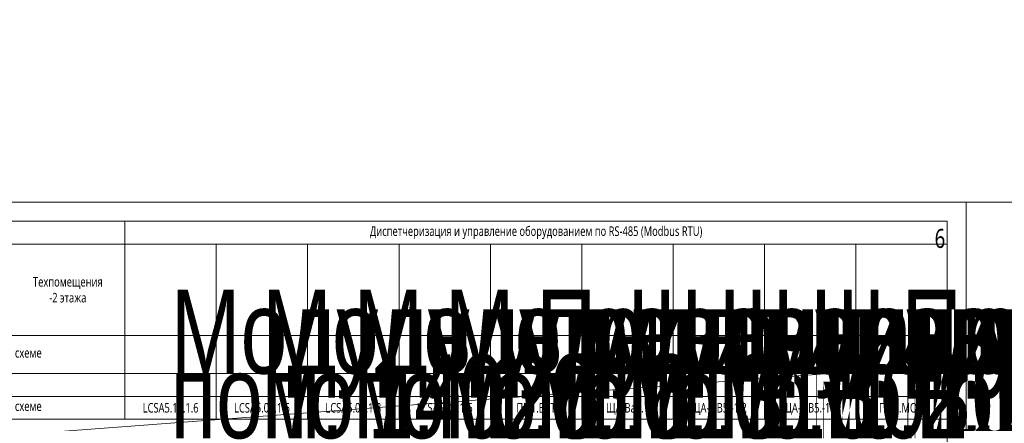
# Model space of a CAD drawing. Header units: millimetres. Extents: x -1173 to 6733, y -4591 to 345.
# Tile 84 of 93: x 2271 to 2530, y 239 to 345. Entities that reach past the tile are written whole.
import ezdxf
from ezdxf.enums import TextEntityAlignment as Align

# ---------------------------------------------------------------- set-up
doc = ezdxf.new("R2018")
doc.units = ezdxf.units.MM
doc.layers.get('0').update_dxf_attribs({"lineweight": 15})
doc.layers.get('Defpoints').update_dxf_attribs({"color": 252, "lineweight": 15})
for name, color, linetype, lineweight in [('AK_Drawing', 7, 'Continuous', 35), ('AK_Drawing_Thin', 7, 'Continuous', 15), ('AK_Table', 7, 'Continuous', 35)]:
    doc.layers.add(name, color=color, linetype=linetype, lineweight=lineweight)
doc.layers.add('UNPLOTTED', color=2, linetype='Continuous', lineweight=15, plot=False)
doc.styles.get("Standard").update_dxf_attribs({"font": 'arial.ttf'})
doc.styles.add('Trebuchet MS', font='trebuc.ttf', dxfattribs={"width": 0.75})

# ---------------------------------------------------------------- blocks, each defined once
blk = doc.blocks.new('*U1')
at = {"layer": 'UNPLOTTED'}
blk.add_lwpolyline([(0, 0), (-395, 0), (-395, 287), (0, 287)], close=True, dxfattribs=at)
blk = doc.blocks.new('*U3')
at = {"layer": 'Defpoints', "style": 'Trebuchet MS', "width": 0.75}
blk.add_attdef('ЛИСТ', text='', height=5, dxfattribs=at).set_placement((-0.5, -2), align=Align.TOP_RIGHT)
blk = doc.blocks.new('*T37')
at = {"layer": 'AK_Table', "color": 0, "linetype": 'ByBlock', "lineweight": -2, "transparency": 16777216}
for p, q in [((0, 0), (395, 0)), ((0, 0), (0, -52)), ((25, 0), (25, -52)), ((45, 0), (45, -52)), ((65, 0), (65, -52)), ((179, 0), (179, -52)), ((395, 0), (395, -52)), ((65, -6), (395, -6)), ((83, -6), (83, -52)), ((101, -6), (101, -52)), ((119, -6), (119, -30)), ((149, -6), (149, -30)), ((203, -6), (203, -52)), ((227, -6), (227, -52)), ((251, -6), (251, -52)), ((275, -6), (275, -52)), ((299, -6), (299, -52)), ((323, -6), (323, -52)), ((347, -6), (347, -52)), ((371, -6), (371, -52)), ((0, -30), (395, -30)), ((0, -40), (395, -40)), ((119, -40), (119, -46)), ((149, -40), (149, -46)), ((0, -46), (395, -46)), ((0, -52), (395, -52))]:
    blk.add_line(p, q, dxfattribs=at)
at = {"layer": 'AK_Table', "color": 0, "transparency": 16777216, "char_height": 2.5, "width": 29, "attachment_point": 5, "rotation": 90, "style": 'Trebuchet MS'}
for s, insert in [('Подключение к\\~ОСПД ({\\C256;1059-50-1.2-05-ОСПД})', (55, -15)), ('Питание щита\\P{\\A1;\\C256;U = ~230\\~В\\PP\\H0.7x;\\S^ НОМ;\\H1.42857x; = 0,15 кВт }({\\C256;1059-50-1.2-05-ЭОМ})', (35, -15))]:
    blk.add_mtext(s, dxfattribs=dict(at, insert=insert))
at = {"layer": 'AK_Table', "color": 0, "transparency": 16777216, "char_height": 2.5, "attachment_point": 5, "style": 'Trebuchet MS'}
for s, insert, width in [('Переговорная связь', (122, -3), 113), ('Диспетчеризация и управление оборудованием по RS-485 (Modbus RTU)', (287, -3), 215), ('ПБЗ МГН 2...14 этажей', (110, -18), 17), ('Наименование', (12.5, -15), 24), ('ПБЗ МГН -2\\~этажа', (74, -18), 17), ('ПБЗ МГН -1\\~этажа', (92, -18), 17), ('{\\C256;Техпомещения\\P-1 этажа}', (134, -18), 29), ('{\\C256;Техпомещения\\P-2 этажа}', (164, -18), 29), ('Место отбора параметра', (12.5, -35), 23), ('{\\C256;пом. B01.0.8}', (55, -35), 19), ('{\\C256;пом. B02.0.9}', (74, -35), 17), ('{\\C256;пом. B01.0.14}', (92, -35), 17), ('Согласно структурной схеме', (140, -35), 77), ('Чертеж установки', (12.5, -43), 23), ('Позиция', (12.5, -49), 23), ('ОСПД_М.5.1', (55, -49), 19), ('ПГУ5.B02', (74, -49), 17), ('ПГУ5.B01', (92, -49), 17), ('Согласно структурной схеме', (140, -49), 77)]:
    blk.add_mtext(s, dxfattribs=dict(at, insert=insert, width=width))
blk = doc.blocks.new('*U290')
at = {"lineweight": 30, "width": 0.75, "flags": 104}
for tag, p in [('TAG3', (6, 79)), ('TAG2', (6, 62))]:
    blk.add_attdef(tag, text='', height=2.5, dxfattribs=at).set_placement(p, align=Align.MIDDLE_CENTER)
at = {"style": 'Trebuchet MS', "width": 0.75}
blk.add_attdef('TAG1', text='', height=2.5, dxfattribs=at).set_placement((6, 48), align=Align.MIDDLE_CENTER)
blk = doc.blocks.new('*U291')
at = {"lineweight": 30, "width": 0.75, "flags": 104}
for tag, p in [('TAG3', (6, 79)), ('TAG2', (6, 62))]:
    blk.add_attdef(tag, text='', height=2.5, dxfattribs=at).set_placement(p, align=Align.MIDDLE_CENTER)
at = {"style": 'Trebuchet MS', "width": 0.75}
blk.add_attdef('TAG1', text='', height=2.5, dxfattribs=at).set_placement((6, 48), align=Align.MIDDLE_CENTER)
blk = doc.blocks.new('*U292')
at = {"lineweight": 30, "width": 0.75, "flags": 104}
for tag, p in [('TAG3', (6, 79)), ('TAG2', (6, 62))]:
    blk.add_attdef(tag, text='', height=2.5, dxfattribs=at).set_placement(p, align=Align.MIDDLE_CENTER)
at = {"style": 'Trebuchet MS', "width": 0.75}
blk.add_attdef('TAG1', text='', height=2.5, dxfattribs=at).set_placement((6, 48), align=Align.MIDDLE_CENTER)
blk = doc.blocks.new('*U293')
at = {"lineweight": 30, "width": 0.75, "flags": 104}
for tag, p in [('TAG3', (6, 79)), ('TAG2', (6, 62))]:
    blk.add_attdef(tag, text='', height=2.5, dxfattribs=at).set_placement(p, align=Align.MIDDLE_CENTER)
at = {"style": 'Trebuchet MS', "width": 0.75}
blk.add_attdef('TAG1', text='', height=2.5, dxfattribs=at).set_placement((6, 48), align=Align.MIDDLE_CENTER)
blk = doc.blocks.new('*U294')
at = {"lineweight": 30, "width": 0.75, "flags": 104}
for tag, p in [('TAG3', (6, 79)), ('TAG2', (6, 62))]:
    blk.add_attdef(tag, text='', height=2.5, dxfattribs=at).set_placement(p, align=Align.MIDDLE_CENTER)
at = {"style": 'Trebuchet MS', "width": 0.75}
blk.add_attdef('TAG1', text='', height=2.5, dxfattribs=at).set_placement((6, 48), align=Align.MIDDLE_CENTER)

msp = doc.modelspace()

# ---------------------------------------------------------------- linework, layer by layer
at = {"layer": 'UNPLOTTED', "linetype": 'Continuous'}
for points in [[(2100, 0), (2520, 0), (2520, 297), (2100, 297)], [(2520, 0), (2940, 0), (2940, 297), (2520, 297)]]:
    msp.add_lwpolyline(points, close=True, dxfattribs=at)

# ---------------------------------------------------------------- block references
msp.add_blockref('*T37', (2120, 292))
at = {"layer": 'AK_Drawing_Thin'}
msp.add_blockref('*U3', (2515, 292), dxfattribs=at).add_auto_attribs({'ЛИСТ': '6'})
at = {"layer": 'UNPLOTTED'}
msp.add_blockref('*U1', (2515, 5), dxfattribs=at)

# ---------------------------------------------------------------- next in the draw order: block references
at = {"layer": 'AK_Drawing'}
ref = msp.add_blockref('*U290', (2305, 195), dxfattribs=at)
ref.add_attrib('TAG1', 'LCSA5.14.1.6', dxfattribs={"layer": '0', "height": 2.5, "style": 'Trebuchet MS', "width": 0.75}).set_placement((2311, 243), align=Align.MIDDLE_CENTER)
lines = msp.add_mtext('\\W0.7500;пом. 14.1.6', dxfattribs={"layer": '0', "insert": (2311, 257), "char_height": 22, "attachment_point": 1})
ref.add_attrib('TAG2', '', (2311, 257), dxfattribs={"flags": 104}).embed_mtext(lines)
lines = msp.add_mtext('\\W0.7500;Модуль управления системы контроля протечек', dxfattribs={"layer": '0', "insert": (2311, 274), "char_height": 22, "attachment_point": 1})
ref.add_attrib('TAG3', '', (2311, 274), dxfattribs={"flags": 104}).embed_mtext(lines)

# ---------------------------------------------------------------- next in the draw order: block references
ref = msp.add_blockref('*U291', (2329, 195), dxfattribs=at)
ref.add_attrib('TAG1', 'LCSA5.02.1.6', dxfattribs={"layer": '0', "height": 2.5, "style": 'Trebuchet MS', "width": 0.75}).set_placement((2335, 243), align=Align.MIDDLE_CENTER)
lines = msp.add_mtext('\\W0.7500;пом. 02.1.6', dxfattribs={"layer": '0', "insert": (2335, 257), "char_height": 22, "attachment_point": 1})
ref.add_attrib('TAG2', '', (2335, 257), dxfattribs={"flags": 104}).embed_mtext(lines)
lines = msp.add_mtext('\\W0.7500;Модуль управления системы контроля протечек', dxfattribs={"layer": '0', "insert": (2335, 274), "char_height": 22, "attachment_point": 1})
ref.add_attrib('TAG3', '', (2335, 274), dxfattribs={"flags": 104}).embed_mtext(lines)

# ---------------------------------------------------------------- next in the draw order: block references
ref = msp.add_blockref('*U291', (2353, 195), dxfattribs=at)
ref.add_attrib('TAG1', 'LCSA5.01.1.3', dxfattribs={"layer": '0', "height": 2.5, "style": 'Trebuchet MS', "width": 0.75}).set_placement((2359, 243), align=Align.MIDDLE_CENTER)
lines = msp.add_mtext('\\W0.7500;пом. 01.1.3', dxfattribs={"layer": '0', "insert": (2359, 257), "char_height": 22, "attachment_point": 1})
ref.add_attrib('TAG2', '', (2359, 257), dxfattribs={"flags": 104}).embed_mtext(lines)
lines = msp.add_mtext('\\W0.7500;Модуль управления системы контроля протечек', dxfattribs={"layer": '0', "insert": (2359, 274), "char_height": 22, "attachment_point": 1})
ref.add_attrib('TAG3', '', (2359, 274), dxfattribs={"flags": 104}).embed_mtext(lines)

# ---------------------------------------------------------------- next in the draw order: block references
ref = msp.add_blockref('*U291', (2377, 195), dxfattribs=at)
ref.add_attrib('TAG1', 'LCSA5.01.1.6', dxfattribs={"layer": '0', "height": 2.5, "style": 'Trebuchet MS', "width": 0.75}).set_placement((2383, 243), align=Align.MIDDLE_CENTER)
lines = msp.add_mtext('\\W0.7500;пом. 01.1.6', dxfattribs={"layer": '0', "insert": (2383, 257), "char_height": 22, "attachment_point": 1})
ref.add_attrib('TAG2', '', (2383, 257), dxfattribs={"flags": 104}).embed_mtext(lines)
lines = msp.add_mtext('\\W0.7500;Модуль управления системы контроля протечек', dxfattribs={"layer": '0', "insert": (2383, 274), "char_height": 22, "attachment_point": 1})
ref.add_attrib('TAG3', '', (2383, 274), dxfattribs={"flags": 104}).embed_mtext(lines)

# ---------------------------------------------------------------- next in the draw order: block references
ref = msp.add_blockref('*U292', (2401, 195), dxfattribs=at)
ref.add_attrib('TAG1', 'П5.1.ВСТ', dxfattribs={"layer": '0', "height": 2.5, "style": 'Trebuchet MS', "width": 0.75}).set_placement((2407, 243), align=Align.MIDDLE_CENTER)
lines = msp.add_mtext('\\W0.7500;пом. 01.1.2', dxfattribs={"layer": '0', "insert": (2407, 257), "char_height": 22, "attachment_point": 1})
ref.add_attrib('TAG2', '', (2407, 257), dxfattribs={"flags": 104}).embed_mtext(lines)
lines = msp.add_mtext('\\W0.7500;Приточная установка ОТД-S-1000', dxfattribs={"layer": '0', "insert": (2407, 274), "char_height": 22, "attachment_point": 1})
ref.add_attrib('TAG3', '', (2407, 274), dxfattribs={"flags": 104}).embed_mtext(lines)

# ---------------------------------------------------------------- next in the draw order: block references
ref = msp.add_blockref('*U293', (2425, 195), dxfattribs=at)
ref.add_attrib('TAG1', 'ЩА-Ва3.1', dxfattribs={"layer": '0', "height": 2.5, "style": 'Trebuchet MS', "width": 0.75}).set_placement((2431, 243), align=Align.MIDDLE_CENTER)
lines = msp.add_mtext('\\W0.7500;пом. B01.0.12', dxfattribs={"layer": '0', "insert": (2431, 257), "char_height": 22, "attachment_point": 1})
ref.add_attrib('TAG2', '', (2431, 257), dxfattribs={"flags": 104}).embed_mtext(lines)
lines = msp.add_mtext('\\W0.7500;Щит управления установкой Ва3.1', dxfattribs={"layer": '0', "insert": (2431, 274), "char_height": 22, "attachment_point": 1})
ref.add_attrib('TAG3', '', (2431, 274), dxfattribs={"flags": 104}).embed_mtext(lines)

# ---------------------------------------------------------------- next in the draw order: block references
ref = msp.add_blockref('*U293', (2449, 195), dxfattribs=at)
ref.add_attrib('TAG1', 'ЩА-ОВ5.-1.2', dxfattribs={"layer": '0', "height": 2.5, "style": 'Trebuchet MS', "width": 0.75}).set_placement((2455, 243), align=Align.MIDDLE_CENTER)
lines = msp.add_mtext('\\W0.7500;пом. B01.0.11', dxfattribs={"layer": '0', "insert": (2455, 257), "char_height": 22, "attachment_point": 1})
ref.add_attrib('TAG2', '', (2455, 257), dxfattribs={"flags": 104}).embed_mtext(lines)
lines = msp.add_mtext('\\W0.7500;Щит управления установками П5.2, В5.8.Т, В5.4.ВСТ', dxfattribs={"layer": '0', "insert": (2455, 274), "char_height": 22, "attachment_point": 1})
ref.add_attrib('TAG3', '', (2455, 274), dxfattribs={"flags": 104}).embed_mtext(lines)

# ---------------------------------------------------------------- next in the draw order: block references
ref = msp.add_blockref('*U293', (2473, 195), dxfattribs=at)
ref.add_attrib('TAG1', 'ЩА-ОВ5.-1.1', dxfattribs={"layer": '0', "height": 2.5, "style": 'Trebuchet MS', "width": 0.75}).set_placement((2479, 243), align=Align.MIDDLE_CENTER)
lines = msp.add_mtext('\\W0.7500;пом. B01.0.11', dxfattribs={"layer": '0', "insert": (2479, 257), "char_height": 22, "attachment_point": 1})
ref.add_attrib('TAG2', '', (2479, 257), dxfattribs={"flags": 104}).embed_mtext(lines)
lines = msp.add_mtext('\\W0.7500;Щит управления установками П5.1, В5.4,Т, В5.1.ВСТ', dxfattribs={"layer": '0', "insert": (2479, 274), "char_height": 22, "attachment_point": 1})
ref.add_attrib('TAG3', '', (2479, 274), dxfattribs={"flags": 104}).embed_mtext(lines)

# ---------------------------------------------------------------- next in the draw order: block references
ref = msp.add_blockref('*U294', (2497, 195), dxfattribs=at)
ref.add_attrib('TAG1', 'П5.2.МОП', dxfattribs={"layer": '0', "height": 2.5, "style": 'Trebuchet MS', "width": 0.75}).set_placement((2503, 243), align=Align.MIDDLE_CENTER)
lines = msp.add_mtext('\\W0.7500;пом. B01.0.11', dxfattribs={"layer": '0', "insert": (2503, 257), "char_height": 22, "attachment_point": 1})
ref.add_attrib('TAG2', '', (2503, 257), dxfattribs={"flags": 104}).embed_mtext(lines)
lines = msp.add_mtext('\\W0.7500;Приточная установка ОТД-S-2000', dxfattribs={"layer": '0', "insert": (2503, 274), "char_height": 22, "attachment_point": 1})
ref.add_attrib('TAG3', '', (2503, 274), dxfattribs={"flags": 104}).embed_mtext(lines)

# ---------------------------------------------------------------- next in the draw order: linework, layer by layer
at = {"color": 3}
msp.add_lwpolyline([(-287, 43), (3067, 296), (-53, -147), (927, -147), (-44, -438), (1094, -438), (210, -600), (210, 345), (3172, -6)], dxfattribs=at)

doc.saveas('drawing.dxf')
